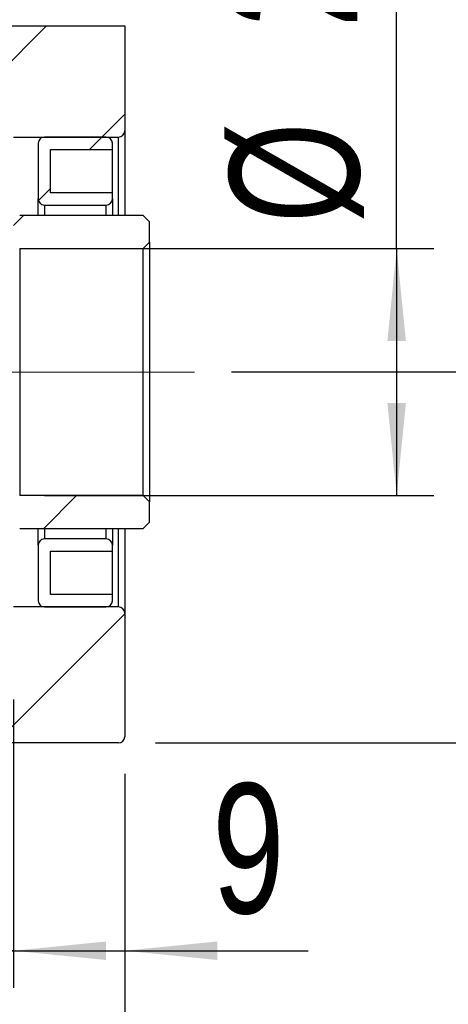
# Model space of a CAD drawing. Header units: millimetres. Extents: x 55 to 294, y 21 to 196.
# Tile 6 of 10: x 249 to 260, y 39 to 66. Entities that reach past the tile are written whole.
import ezdxf

# ---------------------------------------------------------------- set-up
doc = ezdxf.new("R2010")
doc.units = ezdxf.units.MM
doc.linetypes.add('CENTERX2', pattern=[20.32, 12.7, -2.54, 2.54, -2.54])
doc.layers.add('FORMAT', color=7, linetype='Continuous')
doc.styles.add('SLDTEXTSTYLE0', font='TXT', dxfattribs={"width": 0.75})
doc.dimstyles.new('SLDDIMSTYLE2', dxfattribs={"dimtxt": 3.5, "dimasz": 2.5, "dimexe": 0, "dimexo": 0.0625, "dimgap": 0.875, "dimtad": 1, "dimlfac": 3, "dimrnd": 1e-09, "dimzin": 12, "dimdsep": 46, "dimtxsty": 'SLDTEXTSTYLE0', "dimsah": 1, "dimcen": 0.09, "dimadec": 0, "dimazin": 3, "dimtfac": 1, "dimtofl": 0, "dimtmove": 0, "dimatfit": 3, "dimfxl": 0, "dimfrac": 2, "dimtolj": 1, "dimtzin": 12, "dimarcsym": 0})
doc.dimstyles.new('SLDDIMSTYLE3', dxfattribs={"dimtxt": 3.5, "dimasz": 2.5, "dimexe": 0, "dimexo": 0.0625, "dimgap": 0.875, "dimtad": 1, "dimlfac": 3, "dimrnd": 1e-09, "dimzin": 12, "dimdsep": 46, "dimtxsty": 'SLDTEXTSTYLE0', "dimsah": 1, "dimcen": 0.09, "dimadec": 0, "dimazin": 3, "dimtfac": 1, "dimtmove": 0, "dimatfit": 0, "dimfxl": 0, "dimfrac": 2, "dimtolj": 1, "dimtzin": 12, "dimarcsym": 0})
doc.dimstyles.new('SLDDIMSTYLE7', dxfattribs={"dimtxt": 3.5, "dimasz": 2.5, "dimexe": 0, "dimexo": 0.0625, "dimgap": 0.875, "dimtad": 1, "dimlfac": 3, "dimrnd": 1e-09, "dimzin": 12, "dimdsep": 46, "dimtxsty": 'SLDTEXTSTYLE0', "dimsah": 1, "dimcen": 0.09, "dimadec": 0, "dimazin": 3, "dimtol": 1, "dimtp": 0.02, "dimtm": 0.02, "dimtfac": 1, "dimtmove": 0, "dimatfit": 0, "dimfxl": 0, "dimfrac": 2, "dimtolj": 1, "dimarcsym": 0})

# ---------------------------------------------------------------- blocks, each defined once
blk = doc.blocks.new('_D_13')
at = {"layer": 'FORMAT', "color": 7}
for p, q in [((251.596, 45.228), (251.596, 32.158)), ((210.263, 38.395), (210.263, 32.158)), ((210.263, 33.158), (251.596, 33.158))]:
    blk.add_line(p, q, dxfattribs=at)
for points in [[(210.263, 33.158), (212.763, 32.908), (212.763, 33.408)], [(251.596, 33.158), (249.096, 33.408), (249.096, 32.908)]]:
    blk.add_solid(points, dxfattribs=at)
at = {"layer": 'FORMAT', "color": 7, "insert": (226.486, 37.669), "char_height": 3.5, "attachment_point": 1, "style": 'SLDTEXTSTYLE0'}
blk.add_mtext('124', dxfattribs=at)
blk = doc.blocks.new('_D_14')
at = {"layer": 'FORMAT', "color": 7}
for p, q in [((231.93, 58.628), (231.93, 39.456)), ((248.596, 47.228), (248.596, 39.456)), ((231.93, 40.456), (226.43, 40.456)), ((231.93, 40.456), (248.596, 40.456)), ((248.596, 40.456), (254.096, 40.456))]:
    blk.add_line(p, q, dxfattribs=at)
for points in [[(231.93, 40.456), (229.43, 40.706), (229.43, 40.206)], [(248.596, 40.456), (251.096, 40.206), (251.096, 40.706)]]:
    blk.add_solid(points, dxfattribs=at)
at = {"layer": 'FORMAT', "color": 7, "char_height": 3.5, "attachment_point": 1, "style": 'SLDTEXTSTYLE0'}
for s, insert in [('(', (235.456, 44.968)), (')', (242.349, 44.968)), ('50', (237.177, 44.968))]:
    blk.add_mtext(s, dxfattribs=dict(at, insert=insert))
blk = doc.blocks.new('_D_15')
at = {"layer": 'FORMAT', "color": 7}
for p, q in [((248.596, 47.228), (248.596, 39.456)), ((251.596, 45.228), (251.596, 39.456)), ((248.596, 40.456), (243.096, 40.456)), ((248.596, 40.456), (251.596, 40.456)), ((251.596, 40.456), (256.544, 40.456))]:
    blk.add_line(p, q, dxfattribs=at)
for points in [[(248.596, 40.456), (246.096, 40.706), (246.096, 40.206)], [(251.596, 40.456), (254.096, 40.206), (254.096, 40.706)]]:
    blk.add_solid(points, dxfattribs=at)
at = {"layer": 'FORMAT', "color": 7, "insert": (253.958, 44.968), "char_height": 3.5, "attachment_point": 1, "style": 'SLDTEXTSTYLE0'}
blk.add_mtext('9', dxfattribs=at)
blk = doc.blocks.new('_D_17')
at = {"layer": 'FORMAT', "color": 7}
for p, q in [((258.933, 59.395), (258.933, 70.521)), ((249.43, 59.395), (259.933, 59.395)), ((258.933, 59.395), (258.933, 52.728)), ((249.43, 52.728), (259.933, 52.728))]:
    blk.add_line(p, q, dxfattribs=at)
for points in [[(258.933, 59.395), (258.683, 56.895), (259.183, 56.895)], [(258.933, 52.728), (259.183, 55.228), (258.683, 55.228)]]:
    blk.add_solid(points, dxfattribs=at)
at = {"layer": 'FORMAT', "color": 7, "char_height": 3.5, "attachment_point": 1, "rotation": 90, "style": 'SLDTEXTSTYLE0'}
for s, insert in [('20', (254.368, 65.349)), ('%%c', (254.422, 60.071))]:
    blk.add_mtext(s, dxfattribs=dict(at, insert=insert))
blk = doc.blocks.new('_D_18')
at = {"layer": 'FORMAT', "color": 7}
for p, q in [((266.579, 56.062), (266.579, 61.562)), ((254.477, 56.062), (267.579, 56.062)), ((266.579, 56.062), (266.579, 46.062)), ((252.43, 46.062), (267.579, 46.062)), ((266.579, 46.062), (266.579, 40.562))]:
    blk.add_line(p, q, dxfattribs=at)
for points in [[(266.579, 56.062), (266.829, 58.562), (266.329, 58.562)], [(266.579, 46.062), (266.329, 43.562), (266.829, 43.562)]]:
    blk.add_solid(points, dxfattribs=at)
at = {"layer": 'FORMAT', "color": 7, "char_height": 3.5, "attachment_point": 1, "rotation": 90, "style": 'SLDTEXTSTYLE0'}
for s, insert in [('±0.02', (262.067, 49.049)), ('30', (262.067, 42.565))]:
    blk.add_mtext(s, dxfattribs=dict(at, insert=insert))

msp = doc.modelspace()

# ---------------------------------------------------------------- hatches: boundary and pattern name
at = {"layer": 'FORMAT', "linetype": 'Continuous', "lineweight": 18}
h = msp.add_hatch(dxfattribs=at)
h.set_pattern_fill('ANSI31', color=256, style=0)
edge = h.paths.add_edge_path(flags=0)
edge.add_arc((251.4298, 62.5616), 0.1667, 270, 360)
edge.add_line((251.5964, 62.5616), (251.5964, 65.3949))
edge.add_line((251.5964, 65.3949), (237.9298, 65.3949))
edge.add_line((237.9298, 65.3949), (237.9298, 63.8949))
edge.add_line((237.9298, 63.8949), (248.5964, 63.8949))
edge.add_line((248.5964, 63.8949), (248.5964, 62.3949))
edge.add_line((248.5964, 62.3949), (251.4298, 62.3949))
h = msp.add_hatch(dxfattribs=at)
h.set_pattern_fill('ANSI31', color=256, style=0)
edge = h.paths.add_edge_path(flags=0)
edge.add_line((251.2631, 60.7283), (251.2631, 60.8949))
edge.add_line((251.2631, 60.8949), (249.5964, 60.8949))
edge.add_line((249.5964, 60.8949), (249.5964, 62.0616))
edge.add_line((249.5964, 62.0616), (251.2631, 62.0616))
edge.add_line((251.2631, 62.0616), (251.2631, 62.2283))
edge.add_arc((251.0964, 62.2283), 0.1667, 0, 90)
edge.add_line((251.0964, 62.3949), (249.4298, 62.3949))
edge.add_arc((249.4298, 62.2283), 0.1667, 90, 180)
edge.add_line((249.2631, 62.2283), (249.2631, 60.7283))
edge.add_arc((249.4298, 60.7283), 0.1667, 180, 270)
edge.add_line((249.4298, 60.5616), (251.0964, 60.5616))
edge.add_arc((251.0964, 60.7283), 0.1667, 270, 360)
h = msp.add_hatch(dxfattribs=at)
h.set_pattern_fill('ANSI31', color=256, style=0)
edge = h.paths.add_edge_path(flags=0)
edge.add_line((252.0964, 59.3949), (252.2631, 59.5616))
edge.add_line((252.2631, 59.5616), (252.2631, 60.1116))
edge.add_line((252.2631, 60.1116), (252.0964, 60.2783))
edge.add_line((252.0964, 60.2783), (248.7631, 60.2783))
edge.add_arc((248.7631, 60.1116), 0.1667, 90, 180)
edge.add_line((248.5964, 60.1116), (248.5964, 59.5616))
edge.add_arc((248.7631, 59.5616), 0.1667, 180, 270)
edge.add_line((248.7631, 59.3949), (252.0964, 59.3949))
h = msp.add_hatch(dxfattribs=at)
h.set_pattern_fill('ANSI31', color=256, style=0)
edge = h.paths.add_edge_path(flags=0)
edge.add_line((252.2631, 52.5616), (252.0964, 52.7283))
edge.add_line((252.0964, 52.7283), (248.7631, 52.7283))
edge.add_arc((248.7631, 52.5616), 0.1667, 90, 180)
edge.add_line((248.5964, 52.5616), (248.5964, 52.0116))
edge.add_arc((248.7631, 52.0116), 0.1667, 180, 270)
edge.add_line((248.7631, 51.8449), (252.0964, 51.8449))
edge.add_line((252.0964, 51.8449), (252.2631, 52.0116))
edge.add_line((252.2631, 52.0116), (252.2631, 52.5616))
h = msp.add_hatch(dxfattribs=at)
h.set_pattern_fill('ANSI31', color=256, style=0)
edge = h.paths.add_edge_path(flags=0)
edge.add_line((249.5964, 50.0616), (249.5964, 51.2283))
edge.add_line((249.5964, 51.2283), (251.2631, 51.2283))
edge.add_line((251.2631, 51.2283), (251.2631, 51.3949))
edge.add_arc((251.0964, 51.3949), 0.1667, 0, 90)
edge.add_line((251.0964, 51.5616), (249.4298, 51.5616))
edge.add_arc((249.4298, 51.3949), 0.1667, 90, 180)
edge.add_line((249.2631, 51.3949), (249.2631, 49.8949))
edge.add_arc((249.4298, 49.8949), 0.1667, 180, 270)
edge.add_line((249.4298, 49.7283), (251.0964, 49.7283))
edge.add_arc((251.0964, 49.8949), 0.1667, 270, 360)
edge.add_line((251.2631, 49.8949), (251.2631, 50.0616))
edge.add_line((251.2631, 50.0616), (249.5964, 50.0616))
h = msp.add_hatch(dxfattribs=at)
h.set_pattern_fill('ANSI31', color=256, style=0)
edge = h.paths.add_edge_path(flags=0)
edge.add_arc((251.4298, 49.5616), 0.1667, 0, 90)
edge.add_line((251.4298, 49.7283), (248.5964, 49.7283))
edge.add_line((248.5964, 49.7283), (248.5964, 48.2283))
edge.add_line((248.5964, 48.2283), (237.9298, 48.2283))
edge.add_line((237.9298, 48.2283), (237.9298, 46.0616))
edge.add_line((237.9298, 46.0616), (251.4298, 46.0616))
edge.add_arc((251.4298, 46.2283), 0.1667, 270, 360)
edge.add_line((251.5964, 46.2283), (251.5964, 49.5616))

# ---------------------------------------------------------------- linework, layer by layer
at = {"color": 7, "linetype": 'Continuous', "lineweight": 25}
for p, q in [((237.9298, 65.3949), (251.5964, 65.3949)), ((251.5964, 65.3949), (251.5964, 62.5616)), ((248.5964, 62.3949), (251.4298, 62.3949)), ((251.0964, 62.3949), (249.4298, 62.3949)), ((251.5964, 62.5616), (251.5964, 60.2783)), ((249.2631, 62.2283), (249.2631, 60.7283)), ((251.2631, 62.0616), (251.2631, 62.2283)), ((249.5964, 62.0616), (251.2631, 62.0616)), ((249.5964, 60.8949), (249.5964, 62.0616)), ((251.2631, 60.8949), (251.2631, 62.0616)), ((251.2631, 60.8949), (249.5964, 60.8949)), ((251.2631, 60.7283), (251.2631, 60.8949)), ((249.2631, 60.2783), (249.2631, 60.7283)), ((249.4298, 60.5616), (251.0964, 60.5616)), ((251.2631, 60.7283), (251.2631, 60.2783)), ((252.0964, 60.2783), (248.7631, 60.2783)), ((252.0964, 60.2783), (252.2631, 60.1116)), ((252.2631, 59.5616), (252.2631, 60.1116)), ((252.2631, 59.5616), (252.0964, 59.3949)), ((252.2631, 59.5616), (252.2631, 52.5616)), ((248.7631, 59.3949), (252.0964, 59.3949)), ((248.7631, 59.3949), (248.7631, 52.7283)), ((252.0964, 52.7283), (252.0964, 59.3949)), ((252.0964, 52.7283), (248.7631, 52.7283)), ((252.0964, 52.7283), (252.2631, 52.5616)), ((252.2631, 52.0116), (252.2631, 52.5616)), ((248.7631, 51.8449), (252.0964, 51.8449)), ((249.2631, 51.3949), (249.2631, 51.8449)), ((251.2631, 51.8449), (251.2631, 51.3949)), ((251.5964, 51.8449), (251.5964, 49.5616)), ((252.2631, 52.0116), (252.0964, 51.8449)), ((251.0964, 51.5616), (249.4298, 51.5616)), ((249.2631, 51.3949), (249.2631, 49.8949)), ((251.2631, 51.2283), (251.2631, 51.3949)), ((249.5964, 51.2283), (251.2631, 51.2283)), ((249.5964, 50.0616), (249.5964, 51.2283)), ((251.2631, 50.0616), (251.2631, 51.2283)), ((251.2631, 50.0616), (249.5964, 50.0616)), ((251.2631, 49.8949), (251.2631, 50.0616)), ((251.4298, 49.7283), (248.5964, 49.7283)), ((249.4298, 49.7283), (251.0964, 49.7283)), ((251.5964, 49.5616), (251.5964, 46.2283)), ((251.4298, 46.0616), (237.9298, 46.0616))]:
    msp.add_line(p, q, dxfattribs=at)
at = {"color": 8, "linetype": 'Continuous', "lineweight": 25}
for p, q in [((251.4298, 60.2783), (251.4298, 62.3949)), ((249.4298, 60.5616), (249.4298, 60.2783)), ((251.0964, 60.2783), (251.0964, 60.5616)), ((249.4298, 51.8449), (249.4298, 51.5616)), ((251.0964, 51.5616), (251.0964, 51.8449)), ((251.4298, 49.7283), (251.4298, 51.8449))]:
    msp.add_line(p, q, dxfattribs=at)
at = {"color": 7, "linetype": 'Continuous', "lineweight": 25}
for centre, start, end in [((249.4298, 62.2283), 90, 180), ((251.0964, 62.2283), 0, 90), ((251.4298, 62.5616), 270, 0), ((249.4298, 60.7283), 180, 270), ((251.0964, 60.7283), 270, 0), ((249.4298, 51.3949), 90, 180), ((251.0964, 51.3949), 0, 90), ((249.4298, 49.8949), 180, 270), ((251.0964, 49.8949), 270, 0), ((251.4298, 49.5616), 0, 90), ((251.4298, 46.2283), 270, 0)]:
    msp.add_arc(centre, 0.1667, start, end, dxfattribs=at)
at = {"layer": 'FORMAT', "color": 7, "linetype": 'CENTERX2', "lineweight": 18}
msp.add_line((253.4765, 56.0616), (204.6822, 56.0616), dxfattribs=at)

# ---------------------------------------------------------------- dimensions: what is measured, and where the dimension line sits
at = {"layer": 'FORMAT', "color": 7}
dim = msp.add_linear_dim(base=(258.9334, 52.7283), p1=(248.4298, 59.3949), p2=(248.4298, 52.7283), angle=90, text='%%c<>', dimstyle='SLDDIMSTYLE2', dxfattribs=at)
dim.commit()
dim.dimension.update_dxf_attribs({"geometry": '_D_17', "text_midpoint": (258.9334, 65.2961), "dimtype": 160})
dim = msp.add_linear_dim(base=(266.5789, 46.0616), p1=(253.4765, 56.0616), p2=(251.4298, 46.0616), angle=90, dimstyle='SLDDIMSTYLE7', dxfattribs=at)
dim.commit()
dim.dimension.update_dxf_attribs({"geometry": '_D_18', "text_midpoint": (266.5789, 51.6038), "dimtype": 160})
dim = msp.add_linear_dim(base=(248.5964, 40.4562), p1=(231.9298, 59.6283), p2=(248.5964, 48.2283), text='(<>)', dimstyle='SLDDIMSTYLE3', dxfattribs=at)
dim.commit()
dim.dimension.update_dxf_attribs({"geometry": '_D_14', "text_midpoint": (239.7628, 40.4562), "dimtype": 160})
for base, p1, dimstyle, picture, middle in [((251.5964, 40.4562), (248.5964, 48.2283), 'SLDDIMSTYLE3', '_D_15', (255.2512, 40.4562)), ((251.5964, 33.1577), (210.2631, 39.3949), 'SLDDIMSTYLE2', '_D_13', (230.3651, 33.1577))]:
    dim = msp.add_linear_dim(base=base, p1=p1, p2=(251.5964, 46.2283), dimstyle=dimstyle, dxfattribs=at)
    dim.commit()
    dim.dimension.update_dxf_attribs({"geometry": picture, "text_midpoint": middle, "dimtype": 160})

doc.saveas('drawing.dxf')
